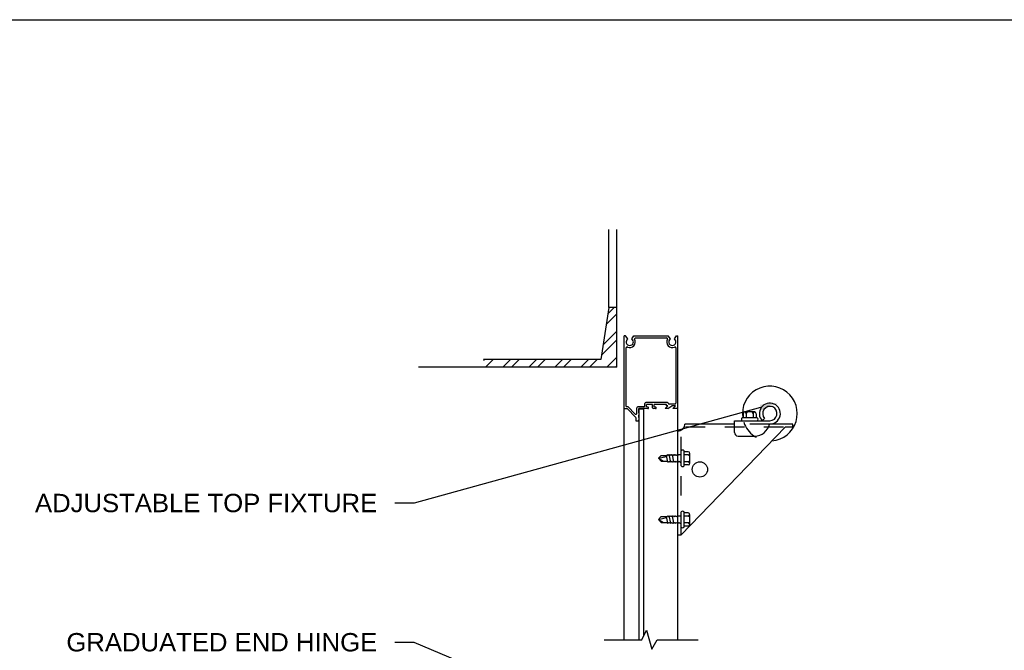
# Model space of a CAD drawing. Header units: inches. Extents: x 168.8 to 189.1, y 234.4 to 247.7.
# Tile 3 of 8: x 171.7 to 176.7, y 244 to 247.2. Entities that reach past the tile are written whole.
import ezdxf
from ezdxf import colors
from ezdxf.entities.mleader import LeaderData, LeaderLine
from ezdxf.math import Vec2, Vec3

# ---------------------------------------------------------------- set-up
doc = ezdxf.new("R2010")
doc.units = ezdxf.units.IN
doc.header["$LTSCALE"] = 0.25
doc.header["$MEASUREMENT"] = 0
doc.linetypes.add('HIDDEN2', pattern=[0.1875, 0.125, -0.0625])
doc.linetypes.add('HIDDEN3', pattern=[0.09375, 0.0625, -0.03125])
doc.layers.add('521s', color=7, linetype='Continuous')
doc.layers.add('ANNOTATIONS', color=1, linetype='Continuous')
doc.styles.add('ARIAL', font='arial.ttf', dxfattribs={"height": 0.09375})

# ---------------------------------------------------------------- blocks, each defined once
blk = doc.blocks.new('*X6')
at = {"color": 0}
for p, q in [((5.0795, 12.9019), (5.1114, 12.9338)), ((5.0712, 12.8494), (5.124, 12.9021)), ((5.0547, 12.7445), (5.124, 12.8138)), ((5.0464, 12.692), (5.124, 12.7696)), ((4.4449, 12.665), (4.4495, 12.6696)), ((4.4543, 12.6302), (4.4937, 12.6696)), ((4.5427, 12.6302), (4.5821, 12.6696)), ((4.5869, 12.6302), (4.6263, 12.6696)), ((4.6752, 12.6302), (4.7146, 12.6696)), ((4.7194, 12.6302), (4.7588, 12.6696)), ((4.8078, 12.6302), (4.8472, 12.6696)), ((4.852, 12.6302), (4.8914, 12.6696)), ((4.9404, 12.6302), (4.9798, 12.6696)), ((4.9846, 12.6302), (5.024, 12.6696)), ((5.073, 12.6302), (5.124, 12.6812)), ((5.1172, 12.6302), (5.124, 12.637))]:
    blk.add_line(p, q, dxfattribs=at)

msp = doc.modelspace()

# ---------------------------------------------------------------- linework, layer by layer
at = {"layer": '521s', "color": 7}
for p, q in [((174.71139, 245.71124), (174.71139, 246.11093)), ((174.75078, 245.40765), (174.75078, 246.11093)), ((174.71139, 245.71124), (174.66967, 245.44704)), ((174.75078, 245.71124), (174.71139, 245.71124)), ((174.79655, 245.56682), (174.78906, 245.56682)), ((174.78906, 244.01562), (174.78906, 245.56682)), ((174.80735, 245.55139), (174.79655, 245.56682)), ((174.82766, 245.55139), (174.83846, 245.56682)), ((174.83846, 245.56682), (175.01389, 245.56682)), ((174.84663, 245.55666), (175.00572, 245.55666)), ((175.02469, 245.55139), (175.01389, 245.56682)), ((175.045, 245.55139), (175.0558, 245.56682)), ((175.0558, 245.56682), (175.06328, 245.56682)), ((175.06328, 244.01562), (175.06328, 245.56682)), ((174.79922, 245.20588), (174.79922, 245.50599)), ((175.05313, 245.50599), (175.05313, 245.22385)), ((174.66967, 245.44704), (174.07174, 245.44704)), ((174.75078, 245.40765), (173.73932, 245.40765)), ((174.78906, 245.19572), (174.8036, 245.19572)), ((174.79922, 245.20588), (174.8078, 245.20588)), ((174.8036, 245.19572), (174.84832, 245.151)), ((174.8078, 245.20588), (174.84559, 245.16809)), ((174.8536, 245.1714), (174.8536, 245.20041)), ((174.88953, 245.2051), (174.85828, 245.2051)), ((174.86297, 245.17471), (174.86297, 245.19572)), ((174.91042, 245.19572), (174.86297, 245.19572)), ((174.8661, 244.01562), (174.8661, 245.19436)), ((174.8661, 245.19436), (174.88986, 245.19436)), ((174.88986, 244.03767), (174.88986, 245.19436)), ((174.89422, 245.20979), (174.89422, 245.22197)), ((175.01047, 245.22666), (174.89891, 245.22666)), ((174.9036, 245.2051), (174.9036, 245.21729)), ((174.93328, 245.21729), (174.9036, 245.21729)), ((174.91129, 245.20304), (174.9036, 245.2051)), ((174.91375, 245.19905), (174.91375, 245.19982)), ((174.93328, 245.20041), (174.93328, 245.21729)), ((174.94949, 245.19572), (174.93797, 245.19572)), ((175.00485, 245.21729), (174.94266, 245.21729)), ((174.94266, 245.2051), (174.94266, 245.21729)), ((174.95035, 245.20304), (174.94266, 245.2051)), ((174.95281, 245.19905), (174.95281, 245.19982)), ((174.99781, 245.19572), (175.01188, 245.20979)), ((175.0125, 245.19572), (174.99781, 245.19572)), ((175.00485, 245.20979), (175.00485, 245.21729)), ((175.01188, 245.20979), (175.00485, 245.20979)), ((175.0125, 245.19572), (175.03141, 245.20979)), ((175.04844, 245.21916), (175.01797, 245.21916)), ((175.05094, 245.20979), (175.03141, 245.20979)), ((175.03688, 245.19572), (175.05094, 245.20979)), ((175.06328, 245.19572), (175.03688, 245.19572)), ((174.84969, 245.13229), (174.84969, 245.14769)), ((174.86297, 245.13229), (174.84969, 245.13229)), ((174.86297, 245.17471), (174.86564, 245.17346)), ((174.86297, 245.1708), (174.86564, 245.17205)), ((174.86297, 245.1708), (174.86564, 245.16956)), ((174.86297, 245.1669), (174.86564, 245.16814)), ((174.86297, 245.1669), (174.86564, 245.16565)), ((174.86297, 245.16299), (174.86564, 245.16423)), ((174.86297, 245.15033), (174.86297, 245.16299)), ((174.86297, 245.15033), (174.86564, 245.14909)), ((174.86297, 245.14643), (174.86564, 245.14767)), ((174.86297, 245.14643), (174.86564, 245.14518)), ((174.86297, 245.14252), (174.86564, 245.14377)), ((174.86297, 245.14252), (174.86564, 245.14128)), ((174.86297, 245.13861), (174.86564, 245.13986)), ((174.86297, 245.13229), (174.86297, 245.13861)), ((175.35156, 245.13366), (175.53235, 245.13366)), ((175.35156, 245.07429), (175.35156, 245.13366)), ((175.46832, 245.14921), (175.39106, 245.14921)), ((175.3961, 245.16913), (175.3961, 245.14921)), ((175.45391, 245.17851), (175.40547, 245.17851)), ((175.41211, 245.16913), (175.41211, 245.14921)), ((175.44727, 245.16913), (175.44727, 245.14921)), ((175.46328, 245.16913), (175.46328, 245.14921)), ((175.5056, 245.14522), (175.49331, 245.13366)), ((175.61016, 245.10026), (175.07985, 244.55119)), ((175.35156, 245.11682), (175.09912, 245.11682)), ((175.64922, 245.11682), (175.53051, 245.11682)), ((175.64922, 245.10026), (175.64922, 245.11682)), ((175.37031, 245.05554), (175.45422, 245.05554)), ((175.07985, 244.90319), (175.07985, 244.98045)), ((175.09539, 244.90319), (175.09539, 244.98045)), ((174.96453, 244.94182), (174.97703, 244.95705)), ((174.96453, 244.94182), (175.00559, 244.95192)), ((174.97703, 244.92658), (174.96453, 244.94182)), ((174.96453, 244.94182), (174.99047, 244.92658)), ((174.97703, 244.95705), (175.00844, 244.95705)), ((175.01157, 244.92283), (175.00453, 244.95705)), ((175.00844, 244.95705), (175.01157, 244.9608)), ((175.01157, 244.9608), (175.01625, 244.95705)), ((175.01625, 244.95705), (175.01938, 244.9608)), ((175.01938, 244.9608), (175.02406, 244.95705)), ((175.0272, 244.92283), (175.01938, 244.9608)), ((175.02406, 244.95705), (175.0272, 244.9608)), ((175.0272, 244.9608), (175.03187, 244.95705)), ((175.03187, 244.95705), (175.03501, 244.9608)), ((175.03501, 244.9608), (175.03969, 244.95705)), ((175.04282, 244.92283), (175.03501, 244.9608)), ((175.03969, 244.95705), (175.04282, 244.9608)), ((175.04282, 244.9608), (175.0475, 244.95705)), ((175.0475, 244.95705), (175.05063, 244.9608)), ((175.05063, 244.9608), (175.05531, 244.95705)), ((175.05531, 244.95705), (175.05845, 244.9608)), ((175.05845, 244.9608), (175.06312, 244.95705)), ((175.06312, 244.95705), (175.06626, 244.9608)), ((175.06626, 244.9608), (175.07985, 244.9608)), ((175.11531, 244.97541), (175.09539, 244.97541)), ((175.11531, 244.9594), (175.09539, 244.9594)), ((175.12469, 244.9176), (175.12469, 244.96604)), ((174.97703, 244.92658), (175.00689, 244.92658)), ((175.00689, 244.92658), (175.01157, 244.92283)), ((175.01157, 244.92283), (175.01471, 244.92658)), ((175.01471, 244.92658), (175.01938, 244.92283)), ((175.01938, 244.92283), (175.02252, 244.92658)), ((175.02252, 244.92658), (175.0272, 244.92283)), ((175.0272, 244.92283), (175.03033, 244.92658)), ((175.03033, 244.92658), (175.03501, 244.92283)), ((175.03501, 244.92283), (175.03814, 244.92658)), ((175.03814, 244.92658), (175.04282, 244.92283)), ((175.04282, 244.92283), (175.04596, 244.92658)), ((175.04596, 244.92658), (175.05063, 244.92283)), ((175.05063, 244.92283), (175.05377, 244.92658)), ((175.05377, 244.92658), (175.05845, 244.92283)), ((175.05845, 244.92283), (175.06158, 244.92658)), ((175.06158, 244.92658), (175.06626, 244.92283)), ((175.06626, 244.92283), (175.06939, 244.92658)), ((175.06939, 244.92658), (175.07407, 244.92283)), ((175.07407, 244.92283), (175.07985, 244.92283)), ((175.11531, 244.92424), (175.09539, 244.92424)), ((175.11531, 244.90822), (175.09539, 244.90822)), ((174.96453, 244.62932), (174.97703, 244.64455)), ((174.96453, 244.62932), (175.00559, 244.63942)), ((174.96453, 244.62932), (174.99047, 244.61408)), ((174.97703, 244.61408), (174.96453, 244.62932)), ((174.97703, 244.64455), (175.00844, 244.64455)), ((175.01157, 244.61033), (175.00453, 244.64455)), ((175.00844, 244.64455), (175.01157, 244.6483)), ((175.01157, 244.6483), (175.01625, 244.64455)), ((175.01625, 244.64455), (175.01938, 244.6483)), ((175.0272, 244.61033), (175.01938, 244.6483)), ((175.01938, 244.6483), (175.02406, 244.64455)), ((175.02406, 244.64455), (175.0272, 244.6483)), ((175.0272, 244.6483), (175.03187, 244.64455)), ((175.03187, 244.64455), (175.03501, 244.6483)), ((175.04282, 244.61033), (175.03501, 244.6483)), ((175.03501, 244.6483), (175.03969, 244.64455)), ((175.03969, 244.64455), (175.04282, 244.6483)), ((175.04282, 244.6483), (175.0475, 244.64455)), ((175.0475, 244.64455), (175.05063, 244.6483)), ((175.05063, 244.6483), (175.05531, 244.64455)), ((175.05531, 244.64455), (175.05845, 244.6483)), ((175.05845, 244.6483), (175.06312, 244.64455)), ((175.06312, 244.64455), (175.06626, 244.6483)), ((175.06626, 244.6483), (175.07985, 244.6483)), ((175.07985, 244.59069), (175.07985, 244.66795)), ((175.09539, 244.59069), (175.09539, 244.66795)), ((175.11531, 244.66291), (175.09539, 244.66291)), ((175.11531, 244.6469), (175.09539, 244.6469)), ((175.12469, 244.6051), (175.12469, 244.65354)), ((174.97703, 244.61408), (175.00689, 244.61408)), ((175.00689, 244.61408), (175.01157, 244.61033)), ((175.01157, 244.61033), (175.01471, 244.61408)), ((175.01471, 244.61408), (175.01938, 244.61033)), ((175.01938, 244.61033), (175.02252, 244.61408)), ((175.02252, 244.61408), (175.0272, 244.61033)), ((175.0272, 244.61033), (175.03033, 244.61408)), ((175.03033, 244.61408), (175.03501, 244.61033)), ((175.03501, 244.61033), (175.03814, 244.61408)), ((175.03814, 244.61408), (175.04282, 244.61033)), ((175.04282, 244.61033), (175.04596, 244.61408)), ((175.04596, 244.61408), (175.05063, 244.61033)), ((175.05063, 244.61033), (175.05377, 244.61408)), ((175.05377, 244.61408), (175.05845, 244.61033)), ((175.05845, 244.61033), (175.06158, 244.61408)), ((175.06158, 244.61408), (175.06626, 244.61033)), ((175.06626, 244.61033), (175.06939, 244.61408)), ((175.06939, 244.61408), (175.07407, 244.61033)), ((175.07407, 244.61033), (175.07985, 244.61033)), ((175.11531, 244.61174), (175.09539, 244.61174)), ((175.11531, 244.59572), (175.09539, 244.59572)), ((175.06328, 244.55119), (175.07985, 244.55119)), ((174.87924, 244.01562), (174.90302, 244.06499)), ((174.90302, 244.06499), (174.92977, 243.96691)), ((174.68715, 244.01562), (174.87924, 244.01562)), ((174.92977, 243.96691), (174.9576, 244.01562)), ((174.9576, 244.01562), (175.16609, 244.01562))]:
    msp.add_line(p, q, dxfattribs=at)
at = {"layer": '521s', "color": 7, "linetype": 'HIDDEN3'}
for p, q in [((175.07985, 244.55119), (175.07985, 245.08504)), ((175.60225, 245.10026), (175.09506, 245.10026))]:
    msp.add_line(p, q, dxfattribs=at)
at = {"layer": '521s', "color": 7, "linetype": 'HIDDEN2'}
msp.add_line((175.53051, 245.11682), (175.35156, 245.11682), dxfattribs=at)
at = {"layer": '521s', "color": 7, "linetype": 'Continuous'}
msp.add_line((175.64922, 245.10026), (175.61016, 245.10026), dxfattribs=at)
at = {"layer": '521s', "color": 7}
msp.add_circle((175.17531, 244.88494), 0.03906, dxfattribs=at)
for centre, radius, start, end in [((174.8175, 245.53619), 0.01828, 123.74899, 56.25101), ((174.8175, 245.53619), 0.02844, 245.77146, 28.45153), ((174.84663, 245.55197), 0.00469, 90, 208.45153), ((175.00572, 245.55197), 0.00469, 331.54847, 90), ((175.03485, 245.53619), 0.02844, 151.54847, 294.22854), ((175.03485, 245.53619), 0.01828, 123.74899, 56.25101), ((174.80391, 245.50599), 0.00469, 65.77146, 180), ((175.04844, 245.50599), 0.00469, 0, 114.22854), ((175.53235, 245.17038), 0.13984, 274.46385, 188.70787), ((174.85828, 245.20041), 0.00469, 90, 180), ((174.88953, 245.20979), 0.00469, 270, 0), ((174.89891, 245.22197), 0.00469, 90, 180), ((174.91042, 245.19905), 0.00333, 270, 0), ((174.91042, 245.19982), 0.00333, 0, 75), ((174.93797, 245.20041), 0.00469, 180, 270), ((174.94949, 245.19905), 0.00333, 270, 0), ((174.94949, 245.19982), 0.00333, 0, 75), ((175.01047, 245.22291), 0.00375, 0, 90), ((175.01797, 245.22291), 0.00375, 180, 270), ((175.04844, 245.22385), 0.00469, 270, 0), ((175.53235, 245.17038), 0.05359, 268.0354, 223.24593), ((175.53235, 245.17038), 0.03672, 270, 223.24593), ((174.84891, 245.1714), 0.00469, 225, 0), ((174.845, 245.14769), 0.00469, 0, 45), ((174.86531, 245.17276), 0.000781, 294.96835, 65.03165), ((174.86531, 245.16885), 0.000781, 294.96835, 65.03165), ((174.86531, 245.16494), 0.000781, 294.96835, 65.03165), ((174.86531, 245.14838), 0.000781, 294.96835, 65.03165), ((174.86531, 245.14447), 0.000781, 294.96835, 65.03165), ((174.86531, 245.14057), 0.000781, 294.96835, 65.03165), ((175.39734, 245.14144), 0.00999, 128.93592, 231.06408), ((175.40547, 245.16913), 0.00938, 90, 180), ((175.40274, 245.16913), 0.00938, 0, 81.61446), ((175.42149, 245.16913), 0.00938, 90, 180), ((175.43789, 245.16913), 0.00938, 0, 90), ((175.45664, 245.16913), 0.00938, 98.38554, 180), ((175.45391, 245.16913), 0.00938, 0, 90), ((175.46204, 245.14144), 0.00999, 308.93592, 51.06408), ((175.06328, 245.11682), 0.03583, 270, 360), ((175.45422, 245.13366), 0.07812, 270, 347.54946), ((175.37031, 245.07429), 0.01875, 180, 270), ((175.08762, 244.97417), 0.00999, 38.93592, 141.06408), ((175.11531, 244.96604), 0.00938, 0, 90), ((175.11531, 244.96877), 0.00938, 270, 351.61446), ((175.11531, 244.95002), 0.00938, 0, 90), ((175.11531, 244.93361), 0.00938, 270, 0), ((175.08762, 244.90947), 0.00999, 218.93592, 321.06408), ((175.11531, 244.91486), 0.00938, 8.38554, 90), ((175.11531, 244.9176), 0.00938, 270, 0), ((175.08762, 244.66167), 0.00999, 38.93592, 141.06408), ((175.11531, 244.65354), 0.00938, 0, 90), ((175.11531, 244.65627), 0.00938, 270, 351.61446), ((175.11531, 244.63752), 0.00938, 0, 90), ((175.08762, 244.59697), 0.00999, 218.93592, 321.06408), ((175.11531, 244.62111), 0.00938, 270, 0), ((175.11531, 244.60236), 0.00938, 8.38554, 90), ((175.11531, 244.6051), 0.00938, 270, 0)]:
    msp.add_arc(centre, radius, start, end, dxfattribs=at)
at = {"layer": '521s', "color": 7, "linetype": 'HIDDEN3'}
msp.add_arc((175.53235, 245.17038), 0.13984, 198.65734, 269.75694, dxfattribs=at)
at = {"layer": 'defpoints'}
msp.add_lwpolyline([(189.05875, 234.44685), (168.77187, 234.44685), (168.77187, 247.18196), (189.05875, 247.18196)], close=True, dxfattribs=at)

# ---------------------------------------------------------------- block references
at = {"layer": '521s', "color": 7}
msp.add_blockref('*X6', (169.62682, 232.77745), dxfattribs=at)

# ---------------------------------------------------------------- leaders
at = {"layer": 'ANNOTATIONS'}
ml = msp.add_multileader_mtext('Standard', dxfattribs=at)
ml.set_content('\\pxt16;ADJUSTABLE TOP FIXTURE', color=256, style='ARIAL')
ml.set_leader_properties()
ml.build(insert=Vec2(0, 0))
ml.multileader.update_dxf_attribs({"dogleg_length": 0.36, "arrow_head_size": 0.09375})
ctx = ml.context
ctx.base_point, ctx.char_height, ctx.arrow_head_size, ctx.landing_gap_size, ctx.plane_origin = Vec3(171.69935, 244.71281), 0.09375, 0.09375, 0.09, Vec3(171.79919, 244.27958)
ctx.text_align_type = 2
notes = []
notes.append((ctx, [(1, (1, 1, 0), (173.7168, 244.71281), (-1, 0), 0.09796, [(0, [(175.57582, 245.22574)], 0, [])])]))
ctx.mtext.insert, ctx.mtext.width, ctx.mtext.alignment, ctx.mtext.flow_direction = Vec3(173.52884, 244.76048), 1.7447527, 3, 5
ml = msp.add_multileader_mtext('Standard', dxfattribs=at)
ml.set_content('GRADUATED END HINGE', color=256, style='ARIAL')
ml.set_leader_properties()
ml.build(insert=Vec2(0, 0))
ml.multileader.update_dxf_attribs({"dogleg_length": 0.36, "arrow_head_size": 0.09375})
ctx = ml.context
ctx.base_point, ctx.char_height, ctx.arrow_head_size, ctx.landing_gap_size, ctx.plane_origin = Vec3(171.86652, 244.0018), 0.09375, 0.09375, 0.09, Vec3(171.79919, 243.56857)
ctx.text_align_type = 2
notes.append((ctx, [(1, (1, 1, 0), (173.7168, 244.0018), (-1, 0), 0.09796, [(0, [(175.3288, 243.3225)], 0, [])])]))
ctx.mtext.insert, ctx.mtext.width, ctx.mtext.alignment, ctx.mtext.flow_direction = Vec3(173.52884, 244.04947), 1.7447527, 3, 5
for ctx, leaders in notes:
    for number, flags, end, landing, length, lines in leaders:
        leader = LeaderData()
        leader.index, (leader.has_last_leader_line, leader.has_dogleg_vector, leader.attachment_direction) = number, flags
        leader.last_leader_point, leader.dogleg_vector, leader.dogleg_length = Vec3(end), Vec3(landing), length
        for number, points, colour, breaks in lines:
            line = LeaderLine()
            line.index, line.vertices, line.color, line.breaks = number, Vec3.list(points), colors.encode_raw_color(colour), breaks
            leader.lines.append(line)
        ctx.leaders.append(leader)

doc.saveas('drawing.dxf')
